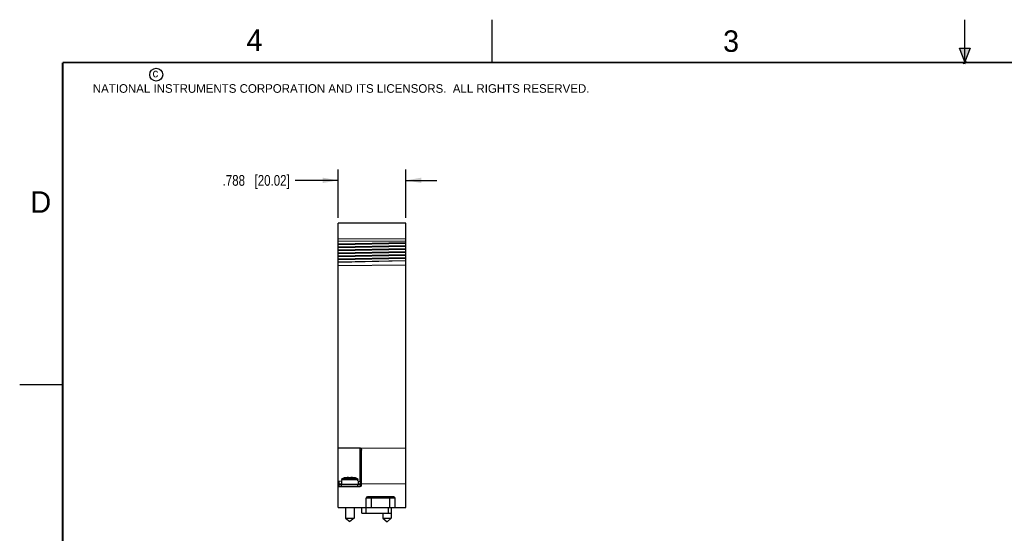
# Model space of a CAD drawing. Header units: inches. Extents: x 0 to 22, y 0 to 17.
# Tile 3 of 11: x 0 to 11.5, y 11 to 17. Entities that reach past the tile are written whole.
import ezdxf

# ---------------------------------------------------------------- set-up
doc = ezdxf.new("R2010")
doc.units = ezdxf.units.IN
doc.header["$LTSCALE"] = 1.21
doc.header["$MEASUREMENT"] = 0
doc.layers.get('0').update_dxf_attribs({"linetype": 'CONTINUOUS'})
doc.layers.add('DIMENSIONS', color=7, linetype='CONTINUOUS')
doc.styles.get("Standard").update_dxf_attribs({"font": 'txt', "width": 0.8})
doc.styles.add('TEXTSTYLE_2', font='txt')
doc.dimstyles.new('DIMSTYLE_2', dxfattribs={"dimtxt": 0.125, "dimasz": 0.18, "dimexe": 0.18, "dimexo": 0.0625, "dimgap": 0.09, "dimtad": 0, "dimtih": 1, "dimtoh": 1, "dimdec": 3, "dimzin": 4, "dimdsep": 46, "dimtxsty": 'STANDARD', "dimblk": '_FILLED', "dimblk1": '_FILLED', "dimblk2": '_FILLED', "dimcen": 0.09, "dimadec": 0, "dimazin": 0, "dimtp": 0.01, "dimtm": 0.01, "dimtfac": 1, "dimtdec": 3, "dimtofl": 0, "dimtmove": 0, "dimatfit": 3, "dimldrblk": '_FILLED', "dimfxl": 1, "dimtolj": 1, "dimtzin": 4, "dimarcsym": 0})

# ---------------------------------------------------------------- blocks, each defined once
blk = doc.blocks.new('_FILLED')
at = {"color": 0, "linetype": 'BYBLOCK'}
blk.add_solid([(0, 0), (-1, 0.174), (-1, -0.174)], dxfattribs=at)
blk = doc.blocks.new('*D6')
at = {"layer": 'DIMENSIONS', "color": 2, "linetype": 'CONTINUOUS'}
for p, q in [((3.707, 14.69), (3.707, 15.253)), ((4.495, 14.69), (4.495, 15.253)), ((3.707, 15.128), (3.206, 15.128)), ((4.495, 15.128), (4.855, 15.128))]:
    blk.add_line(p, q, dxfattribs=at)
at = {"layer": 'DIMENSIONS', "color": 2, "linetype": 'CONTINUOUS', "xscale": 0.18, "yscale": 0.18, "zscale": 0.18}
blk.add_blockref('_FILLED', (3.707, 15.128), dxfattribs=at)
at = {"layer": 'DIMENSIONS', "color": 2, "linetype": 'CONTINUOUS', "xscale": 0.18, "yscale": 0.18, "zscale": 0.18, "rotation": 180}
blk.add_blockref('_FILLED', (4.495, 15.128), dxfattribs=at)
at = {"layer": 'DIMENSIONS', "color": 2, "linetype": 'CONTINUOUS', "insert": (3.143, 15.19), "char_height": 0.125, "width": 1.225, "attachment_point": 3, "line_spacing_factor": 0.9}
blk.add_mtext('.788{\\Ftxt.shx;\\W1.000000;\\H0.125000; }[20.02]', dxfattribs=at)

msp = doc.modelspace()

# ---------------------------------------------------------------- hatches: boundary and pattern name
at = {"linetype": 'CONTINUOUS'}
msp.add_hatch(color=2, dxfattribs=at).paths.add_polyline_path([(11, 16.51), (10.9375, 16.6663), (11.0625, 16.6663)])

# ---------------------------------------------------------------- linework, layer by layer
at = {"color": 2, "linetype": 'CONTINUOUS'}
for p, q in [((5.5, 16.5), (5.5, 17)), ((11, 16.485), (11, 17)), ((11, 16.51), (10.9375, 16.6663)), ((10.9375, 16.6663), (11.0625, 16.6663)), ((11.0625, 16.6663), (11, 16.51)), ((11.015, 16.515), (10.985, 16.485)), ((10.985, 16.485), (11, 16.515)), ((11, 16.485), (11.015, 16.515)), ((0, 12.75), (0.5, 12.75))]:
    msp.add_line(p, q, dxfattribs=at)
at = {"color": 7, "linetype": 'CONTINUOUS'}
for p, q in [((3.7073, 11.3154), (3.7073, 14.6279)), ((4.4953, 14.6279), (3.7073, 14.6279)), ((4.4953, 11.3154), (4.4953, 14.6279)), ((4.4953, 14.4464), (3.7073, 14.4409)), ((4.4953, 14.4178), (3.7073, 14.4149)), ((3.7073, 14.3876), (4.4953, 14.4022)), ((3.7073, 14.3803), (4.4953, 14.3949)), ((3.7073, 14.3529), (4.4953, 14.3675)), ((3.7073, 14.3456), (4.4953, 14.3602)), ((3.7073, 14.3183), (4.4953, 14.3329)), ((3.7073, 14.311), (4.4953, 14.3256)), ((3.7073, 14.2837), (4.4953, 14.2983)), ((3.7073, 14.2763), (4.4953, 14.2909)), ((3.7073, 14.249), (4.4953, 14.2636)), ((3.7073, 14.2417), (4.4953, 14.2563)), ((3.7073, 14.2144), (4.4953, 14.229)), ((3.7073, 14.2071), (4.4953, 14.2217)), ((3.7073, 14.1797), (4.4953, 14.1943)), ((4.4953, 14.1901), (3.7073, 14.1724)), ((4.4953, 14.1382), (3.7073, 14.1327)), ((3.7073, 12.0099), (3.9667, 12.0099)), ((3.9627, 11.6206), (3.9627, 12.0099)), ((3.9668, 12.0099), (4.4953, 12.0063)), ((3.9773, 11.5751), (3.9773, 11.9846)), ((3.7073, 11.6251), (3.7466, 11.6244)), ((3.7173, 11.5604), (3.7173, 11.6249)), ((3.7446, 11.5894), (3.7173, 11.5894)), ((3.9673, 11.5844), (3.7173, 11.5844)), ((3.7467, 11.6257), (3.7443, 11.5844)), ((3.7477, 11.6257), (3.7467, 11.6257)), ((3.7473, 11.5604), (3.7473, 11.5844)), ((3.7486, 11.6415), (3.7477, 11.6257)), ((3.7486, 11.6415), (3.936, 11.6415)), ((3.7603, 11.6558), (3.9244, 11.6558)), ((3.8285, 11.6615), (3.8285, 11.6665)), ((3.8561, 11.6665), (3.8561, 11.6615)), ((3.937, 11.6257), (3.936, 11.6415)), ((3.938, 11.6257), (3.937, 11.6257)), ((3.9373, 11.5604), (3.9373, 11.5844)), ((3.938, 11.6257), (3.9403, 11.5844)), ((3.9382, 11.6211), (3.9773, 11.6204)), ((3.9673, 11.5894), (3.9401, 11.5894)), ((3.9673, 11.561), (3.9673, 11.6206)), ((3.9683, 11.6205), (3.9683, 11.5614)), ((4.4953, 11.5899), (3.9773, 11.5935)), ((3.7073, 11.5557), (3.9626, 11.5601)), ((3.965, 11.5604), (3.7173, 11.5604)), ((3.7193, 11.5559), (3.7193, 11.5604)), ((3.7663, 11.5567), (3.7663, 11.5604)), ((3.8073, 11.5604), (3.8073, 11.5574)), ((3.8774, 11.5604), (3.8774, 11.5586)), ((4.0316, 11.3154), (4.0336, 11.4256)), ((4.3691, 11.4256), (4.0336, 11.4256)), ((4.3541, 11.4404), (4.0486, 11.4404)), ((4.0938, 11.3154), (4.0938, 11.4404)), ((4.3088, 11.3154), (4.3088, 11.4404)), ((4.371, 11.3154), (4.3691, 11.4256)), ((3.7073, 11.3154), (4.4953, 11.3154)), ((3.7931, 11.3154), (3.7931, 11.1926)), ((3.8915, 11.3154), (3.8915, 11.1926)), ((3.9833, 11.2504), (3.9833, 11.3154)), ((3.9833, 11.2504), (4.3253, 11.2504)), ((4.0303, 11.3154), (4.0303, 11.2504)), ((4.2274, 11.2504), (4.2274, 11.1924)), ((4.2923, 11.2504), (4.2923, 11.3154)), ((4.3253, 11.3154), (4.3253, 11.2504)), ((4.3258, 11.3154), (4.3258, 11.1924)), ((3.7931, 11.1926), (3.8915, 11.1926)), ((3.7931, 11.1926), (3.8423, 11.1513)), ((3.8915, 11.1926), (3.8423, 11.1513)), ((4.2274, 11.1924), (4.3258, 11.1924)), ((4.2274, 11.1924), (4.2766, 11.1511)), ((4.3258, 11.1924), (4.2766, 11.1511))]:
    msp.add_line(p, q, dxfattribs=at)
at = {"color": 7, "linetype": 'CONTINUOUS', "const_width": 0.02}
for points in [[(0.5, 16.5), (0.5, 0.5)], [(21.5, 16.5), (0.5, 16.5)]]:
    msp.add_lwpolyline(points, dxfattribs=at)
at = {"color": 2, "linetype": 'CONTINUOUS'}
msp.add_circle((1.5893, 16.359), 0.0754, dxfattribs=at)
at = {"color": 7, "linetype": 'CONTINUOUS'}
for centre, radius, start, end in [((3.8423, 11.3541), 0.3127, 92.52568, 105.21193), ((3.8423, 11.3541), 0.3077, 87.4337, 92.5663), ((3.8423, 11.3541), 0.3127, 74.78807, 87.47432), ((3.9623, 11.5751), 0.015, 271, 360), ((4.0486, 11.4254), 0.015, 90, 179), ((4.3541, 11.4254), 0.015, 1, 90)]:
    msp.add_arc(centre, radius, start, end, dxfattribs=at)
for points, knots in [([(3.9668, 12.0099), (3.967, 12.0098), (3.9672, 12.0097), (3.9676, 12.0094), (3.968, 12.0091), (3.9684, 12.0088), (3.9687, 12.0085), (3.9691, 12.0082), (3.9694, 12.0079), (3.9699, 12.0075), (3.9704, 12.0069), (3.971, 12.0062), (3.9715, 12.0055), (3.972, 12.0047), (3.9725, 12.0039), (3.973, 12.0032), (3.9734, 12.0024), (3.9739, 12.0013), (3.9745, 12), (3.9753, 11.9978), (3.9761, 11.995), (3.9768, 11.9915), (3.9772, 11.9881), (3.9773, 11.9858), (3.9773, 11.9846)], [0, 0, 0, 0, 0.0169033, 0.0337311, 0.0504576, 0.0670807, 0.0836199, 0.1000856, 0.1164801, 0.1328066, 0.165267, 0.1975008, 0.2295316, 0.2613786, 0.2930631, 0.3246021, 0.3560118, 0.3873034, 0.4495751, 0.5115028, 0.6345291, 0.7567911, 0.8785471, 1, 1, 1, 1]), ([(3.7486, 11.6415), (3.7486, 11.6424), (3.7489, 11.644), (3.7496, 11.6463), (3.7507, 11.6486), (3.7521, 11.6506), (3.7538, 11.6524), (3.7558, 11.6539), (3.7579, 11.655), (3.7595, 11.6556), (3.7603, 11.6558)], [0, 0, 0, 0, 0.1249979, 0.2499945, 0.3749925, 0.4999915, 0.6249917, 0.7499931, 0.8749949, 1, 1, 1, 1]), ([(3.9244, 11.6558), (3.9252, 11.6556), (3.9267, 11.655), (3.9289, 11.6539), (3.9308, 11.6524), (3.9326, 11.6506), (3.934, 11.6486), (3.935, 11.6463), (3.9358, 11.644), (3.936, 11.6424), (3.936, 11.6415)], [0, 0, 0, 0, 0.1250051, 0.2500069, 0.3750083, 0.5000085, 0.6250075, 0.7500055, 0.8750021, 1, 1, 1, 1])]:
    msp.add_open_spline(points, degree=3, knots=knots, dxfattribs=at)

# ---------------------------------------------------------------- texts
at = {"color": 2, "linetype": 'CONTINUOUS', "attachment_point": 1, "line_spacing_factor": 0.9, "style": 'TEXTSTYLE_2'}
for s, insert, char_height, width in [('4', (2.64, 16.8869), 0.25, 0.25), ('3', (8.1875, 16.875), 0.25, 0.25), ('c', (1.5463, 16.428), 0.1, 0.1), ('NATIONAL INSTRUMENTS CORPORATION AND ITS LICENSORS.  ALL RIGHTS RESERVED.', (0.851, 16.2482), 0.1, 7.3), ('D', (0.125, 15), 0.25, 0.25)]:
    msp.add_mtext(s, dxfattribs=dict(at, insert=insert, char_height=char_height, width=width))

# ---------------------------------------------------------------- dimensions: what is measured, and where the dimension line sits
at = {"layer": 'DIMENSIONS', "color": 2, "linetype": 'CONTINUOUS'}
dim = msp.add_linear_dim(base=(3.7073, 15.1279), p1=(4.4953, 14.6904), p2=(3.7073, 14.6904), angle=180, dimstyle='DIMSTYLE_2', dxfattribs=at)
dim.commit()
dim.dimension.update_dxf_attribs({"geometry": '*D6', "text_midpoint": (2.2807, 15.1279), "dimtype": 160})

doc.saveas('drawing.dxf')
